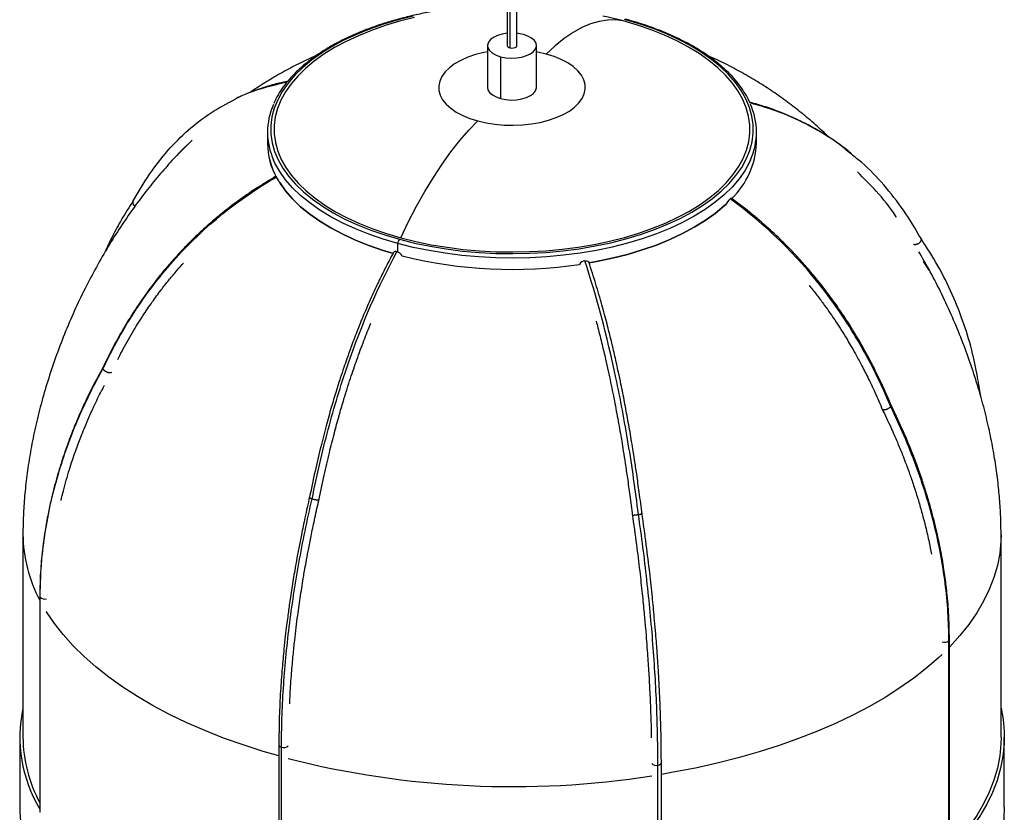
# Paper-space layout '_Trimétrica' of a CAD drawing. Header units: millimetres. Extents: x -151 to 151, y -26 to 1370.
# Tile 2 of 4: x -151 to 151, y 193 to 437. Entities that reach past the tile are written whole.
import ezdxf

# ---------------------------------------------------------------- set-up
doc = ezdxf.new("R2010")
doc.units = ezdxf.units.MM

psp = doc.layouts.new('_Trimétrica')

# ---------------------------------------------------------------- linework, layer by layer
at = {"color": 7, "linetype": 'Continuous', "lineweight": 25}
for p, q in [((-1.5, 1281.97), (-1.5, 428.58)), ((1.5, 428.58), (1.5, 1281.97)), ((-7.5, 428.58), (-7.5, 415.73)), ((7.5, 415.73), (7.5, 428.58)), ((-3.5, 425.17), (-3.5, 412.31)), ((-75, 402.01), (-75, 398.58)), ((75, 398.58), (75, 402.01)), ((-102.69, 394.97), (-98.08, 399.59)), ((127.96, 359.64), (126.26, 362.39)), ((143.78, 320.88), (143.02, 325.88)), ((-150, 278.58), (-150, 216.43)), ((150, 216.43), (150, 278.58)), ((-144.81, 259.57), (-144.81, 193.62)), ((-144.74, 193.39), (-144.74, 259.34)), ((133.99, 180.02), (133.99, 245.97)), ((134.16, 180.38), (134.16, 246.34)), ((-151, 216.43), (-151, 195.01)), ((151, 195.01), (151, 216.43)), ((-71.5, 214.06), (-71.5, 148.11)), ((-70.7, 147.43), (-70.7, 213.38)), ((45.81, 142.63), (45.81, 208.58)), ((44.75, 141.89), (44.75, 207.84)), ((-144.81, 193.62), (-144.74, 193.39))]:
    psp.add_line(p, q, dxfattribs=at)
at = {"color": 8, "linetype": 'Continuous', "lineweight": 25}
for p, q in [((-0.7, 1281.91), (-0.7, 427.9)), ((-35, 365.2), (-35, 367.85)), ((-144.81, 259.57), (-144.74, 259.34))]:
    psp.add_line(p, q, dxfattribs=at)
at = {"color": 8, "linetype": 'Continuous', "lineweight": 25, "flags": 128}
for points in [[(-30.31, 437.64), (-34.95, 436.46), (-39.41, 435.13), (-43.68, 433.63), (-47.74, 431.99), (-51.57, 430.2), (-55.15, 428.28), (-58.46, 426.24), (-61.48, 424.08), (-64.2, 421.82), (-66.61, 419.47), (-68.7, 417.03), (-70.45, 414.53), (-71.86, 411.97), (-72.92, 409.37), (-73.62, 406.73), (-73.96, 404.08), (-73.95, 401.42), (-73.57, 398.77), (-72.84, 396.13), (-71.75, 393.53), (-70.31, 390.98), (-68.52, 388.48), (-66.41, 386.05), (-63.97, 383.71), (-61.22, 381.46), (-58.17, 379.31), (-54.84, 377.28), (-51.24, 375.37), (-47.39, 373.6), (-43.31, 371.96), (-39.02, 370.48), (-34.54, 369.16)], [(-7.5, 426.66), (-8.64, 426.43), (-11.18, 425.79), (-13.54, 424.99), (-15.69, 424.04), (-17.59, 422.96), (-19.21, 421.77), (-20.53, 420.48), (-21.53, 419.12), (-22.18, 417.7), (-22.49, 416.26), (-22.44, 414.8), (-22.04, 413.36), (-21.29, 411.96), (-20.2, 410.61), (-18.8, 409.35), (-17.1, 408.18), (-15.13, 407.14), (-12.92, 406.23), (-10.51, 405.47)], [(10.51, 425.98), (7.93, 426.58), (7.5, 426.66)], [(-35, 367.85), (-39.54, 369.19), (-43.89, 370.69), (-48.03, 372.34), (-51.93, 374.14), (-55.58, 376.07), (-58.96, 378.13), (-62.05, 380.31), (-64.83, 382.59), (-67.31, 384.97), (-69.45, 387.43), (-71.26, 389.96), (-72.71, 392.55), (-73.11, 393.38)], [(73.17, 393.52), (72.83, 392.78), (71.4, 390.19), (69.63, 387.65), (67.51, 385.19), (65.07, 382.8), (62.31, 380.51), (59.25, 378.33), (55.89, 376.25), (52.27, 374.31), (48.39, 372.5), (44.27, 370.83), (39.94, 369.32), (35.42, 367.96), (30.72, 366.77), (25.87, 365.75), (20.9, 364.91), (15.82, 364.25), (10.67, 363.78), (5.47, 363.49), (0.24, 363.38), (-5, 363.47), (-10.2, 363.74), (-15.36, 364.2), (-20.45, 364.85), (-25.43, 365.67), (-30.29, 366.67), (-35, 367.85)], [(150, 278.58), (149.95, 276.54), (149.58, 272.81), (148.87, 269.1), (147.8, 265.4), (146.39, 261.74), (144.64, 258.12), (142.55, 254.54), (140.13, 251.02), (137.38, 247.57), (134.32, 244.19), (134.16, 244.03)], [(-71.5, 210.67), (-76.33, 212.07), (-82.48, 214.05), (-88.44, 216.18), (-94.19, 218.45), (-99.72, 220.87), (-105.02, 223.42), (-110.07, 226.09), (-114.86, 228.89), (-119.39, 231.81), (-123.64, 234.83), (-127.6, 237.96), (-131.26, 241.18), (-134.61, 244.49), (-137.65, 247.88), (-140.37, 251.35), (-142.76, 254.87), (-142.86, 255.02)], [(133.99, 245.97), (134.16, 246.26), (134.16, 246.33)], [(131.96, 241.84), (130.93, 240.88), (127.24, 237.67), (123.26, 234.55), (118.98, 231.54), (114.43, 228.63), (109.61, 225.84), (104.54, 223.18), (99.22, 220.64), (93.67, 218.24), (87.9, 215.98), (81.92, 213.86), (75.76, 211.9), (69.41, 210.09), (62.91, 208.45), (56.25, 206.96), (49.47, 205.65), (45.81, 205.01)], [(44.75, 207.84), (45.26, 207.99), (45.63, 208.22), (45.8, 208.51), (45.81, 208.58)]]:
    psp.add_lwpolyline(points, dxfattribs=at)
at = {"color": 7, "linetype": 'Continuous', "lineweight": 25, "flags": 128}
for points in [[(-29.9, 437.17), (-34.47, 436.01), (-38.88, 434.69), (-43.09, 433.22), (-47.1, 431.59), (-50.87, 429.83), (-54.4, 427.94), (-57.67, 425.92), (-60.65, 423.8), (-63.33, 421.57), (-65.71, 419.24), (-67.77, 416.84), (-69.5, 414.37), (-70.89, 411.85), (-71.93, 409.28), (-72.62, 406.68), (-72.96, 404.06), (-72.95, 401.44), (-72.58, 398.82), (-71.85, 396.22), (-70.78, 393.66), (-69.36, 391.14), (-67.6, 388.67), (-65.51, 386.28), (-63.1, 383.97), (-60.39, 381.75), (-57.38, 379.63), (-54.1, 377.62), (-50.54, 375.74), (-46.75, 373.99), (-42.72, 372.38), (-38.49, 370.92), (-34.07, 369.62)], [(-34.54, 369.16), (-29.89, 368), (-25.09, 367.01), (-20.17, 366.2), (-15.16, 365.56), (-10.07, 365.11), (-4.93, 364.84), (0.23, 364.76), (5.39, 364.86), (10.53, 365.14), (15.61, 365.61), (20.62, 366.27), (25.53, 367.1), (30.31, 368.1), (34.95, 369.27), (39.41, 370.61), (43.68, 372.11), (47.74, 373.75), (51.57, 375.54), (55.15, 377.46), (58.46, 379.5), (61.48, 381.66), (64.2, 383.92), (66.61, 386.27), (68.7, 388.7), (70.45, 391.21), (71.86, 393.76), (72.92, 396.37), (73.62, 399), (73.96, 401.66), (73.95, 404.32), (73.57, 406.97), (72.84, 409.6), (71.75, 412.21), (70.31, 414.76), (68.52, 417.26), (66.41, 419.68), (63.97, 422.03), (61.22, 424.28), (58.17, 426.43), (54.84, 428.46), (51.24, 430.37), (47.39, 432.14), (43.31, 433.77), (39.02, 435.25), (34.54, 436.58)], [(-34.07, 369.62), (-29.48, 368.47), (-24.75, 367.5), (-19.9, 366.69), (-14.95, 366.07), (-9.93, 365.62), (-4.86, 365.35), (0.23, 365.27), (5.32, 365.37), (10.39, 365.65), (15.4, 366.12), (20.34, 366.76), (25.18, 367.58), (29.9, 368.57), (34.47, 369.73), (38.88, 371.05), (43.09, 372.52), (47.1, 374.14), (50.87, 375.91), (54.4, 377.8), (57.67, 379.81), (60.65, 381.94), (63.33, 384.17), (65.71, 386.49), (67.77, 388.89), (69.5, 391.36), (70.89, 393.89), (71.93, 396.46), (72.62, 399.06), (72.96, 401.67), (72.95, 404.3), (72.58, 406.92), (71.85, 409.51), (70.78, 412.08), (69.36, 414.6), (67.6, 417.06), (65.51, 419.46), (63.1, 421.77), (60.39, 423.99), (57.38, 426.11), (54.1, 428.11), (50.54, 430), (46.75, 431.75), (42.72, 433.36), (38.49, 434.82), (34.07, 436.12)], [(34.07, 436.12), (31.7, 436.45), (29.25, 436.41), (26.72, 436), (24.12, 435.22), (21.46, 434.08), (18.76, 432.58), (16.03, 430.72), (13.27, 428.52), (10.51, 425.98)], [(34.07, 436.12), (29.48, 437.26), (27.82, 437.63)], [(-1.5, 432.37), (-3, 432.12), (-4.46, 431.69), (-5.69, 431.1), (-6.63, 430.39), (-7.25, 429.58), (-7.49, 428.73), (-7.37, 427.86), (-6.87, 427.04), (-6.03, 426.29), (-4.89, 425.65), (-3.5, 425.17)], [(-3.5, 425.17), (-1.94, 424.85), (-0.28, 424.72), (1.4, 424.79), (3, 425.04), (4.46, 425.48), (5.69, 426.07), (6.63, 426.78), (7.25, 427.59), (7.49, 428.44), (7.37, 429.3), (6.87, 430.13), (6.03, 430.88), (4.89, 431.51), (3.5, 432)], [(3.5, 432), (1.94, 432.32), (1.5, 432.37)], [(-10.51, 405.47), (-7.93, 404.87), (-5.22, 404.45), (-2.44, 404.2), (0.39, 404.13), (3.2, 404.25), (5.97, 404.55), (8.64, 405.02), (11.18, 405.66), (13.54, 406.46), (15.69, 407.41), (17.59, 408.49), (19.21, 409.68), (20.53, 410.97), (21.53, 412.33), (22.18, 413.75), (22.49, 415.2), (22.44, 416.65), (22.04, 418.09), (21.29, 419.5), (20.2, 420.84), (18.8, 422.11), (17.1, 423.27), (15.13, 424.31), (12.92, 425.22), (10.51, 425.98)], [(-0.7, 427.9), (-0.14, 427.81), (0.44, 427.85), (0.96, 427.99), (1.33, 428.22), (1.49, 428.51), (1.5, 428.58)], [(-7.5, 415.73), (-7.37, 415.01), (-6.87, 414.18), (-6.03, 413.43), (-4.89, 412.8), (-3.5, 412.31)], [(-3.5, 412.31), (-1.94, 411.99), (-0.28, 411.87), (1.4, 411.93), (3, 412.19), (4.46, 412.62), (5.69, 413.21), (6.63, 413.92), (7.25, 414.73), (7.49, 415.58), (7.5, 415.73)], [(-34.07, 369.62), (-31.7, 374.57), (-29.25, 379.32), (-26.72, 383.85), (-24.12, 388.14), (-21.46, 392.18), (-18.76, 395.95), (-16.03, 399.43), (-13.27, 402.61), (-10.51, 405.47)], [(-72.4, 388.47), (-72.38, 388.44), (-72.26, 388.24)], [(-71.35, 386.67), (-71.26, 386.53), (-69.45, 384), (-67.31, 381.54), (-64.83, 379.16), (-62.05, 376.88), (-58.96, 374.71), (-55.58, 372.65), (-51.93, 370.71), (-48.03, 368.91), (-43.89, 367.26), (-39.54, 365.76), (-36.32, 364.79)], [(-36.32, 364.79), (-39.54, 365.76), (-43.89, 367.26), (-48.03, 368.91), (-51.93, 370.71), (-55.58, 372.65), (-58.96, 374.71), (-62.05, 376.88), (-64.83, 379.16), (-67.31, 381.54), (-69.45, 384), (-71.26, 386.53), (-71.35, 386.67)], [(66.89, 381.57), (67.12, 381.75), (67.21, 381.77)], [(65.65, 379.91), (65.07, 379.37), (62.31, 377.08), (59.25, 374.9), (55.89, 372.83), (52.27, 370.88), (48.39, 369.07), (44.27, 367.4), (39.94, 365.89), (35.42, 364.53), (30.72, 363.34), (25.87, 362.33), (23.65, 361.93)], [(23.66, 361.93), (25.87, 362.33), (30.72, 363.34), (35.42, 364.53), (39.94, 365.89), (44.27, 367.4), (48.39, 369.07), (52.27, 370.88), (55.89, 372.83), (59.25, 374.9), (62.31, 377.08), (65.07, 379.37), (65.65, 379.91)], [(22.34, 362.53), (22.87, 362.55), (23.3, 362.44), (23.55, 362.22), (23.58, 362.15)], [(150, 225.37), (150.63, 221.9), (150.96, 218.14), (150.95, 214.38), (150.58, 210.63), (149.86, 206.89), (148.79, 203.17), (147.37, 199.48), (145.61, 195.84), (143.51, 192.24), (141.07, 188.69), (138.3, 185.22), (135.21, 181.81), (134.16, 180.75)], [(150, 216.43), (149.95, 214.4), (149.58, 210.67), (148.87, 206.95), (147.8, 203.26), (146.39, 199.6), (144.64, 195.97), (142.55, 192.4), (140.13, 188.88), (137.38, 185.42), (134.32, 182.04), (134.16, 181.88)], [(151, 195.01), (150.85, 191.53), (150.35, 187.79), (149.5, 184.08), (148.31, 180.38), (146.77, 176.72), (144.89, 173.1), (142.67, 169.54), (140.13, 166.03), (137.26, 162.59), (134.07, 159.22)]]:
    psp.add_lwpolyline(points, dxfattribs=at)
at = {"color": 7, "linetype": 'Continuous', "lineweight": 25}
for centre, radius, start, end in [((-0.64, 428.78), 0.884, 192.9662, 266.0309), ((-54.23, 402.01), 20.75, 155.8443, 204.5559), ((54.23, 402.01), 20.75, 335.8443, 24.5559), ((-53.03, 398.86), 21.97, 180.7172, 209.8714), ((-53.2, 398.81), 21.8, 180.5957, 209.9929), ((49.97, 399.64), 25.05, 314.1707, 357.5889), ((49.97, 399.64), 25.05, 314.1682, 357.5888), ((-114.92, 362.19), 49.99, 28.2834, 31.4112), ((72.28, 376.27), 7.56, 135.4791, 154.1519), ((-32.96, 367.86), 2.04, 140.5129, 180.3434), ((-35.7, 364.52), 0.871, 62.4371, 135.165), ((-35.85, 362.88), 2.48, 28.6747, 77.0551), ((0.11, 500.01), 140.08, 256.0434, 278.463), ((0.07, 499.3), 139.38, 255.9868, 278.5197), ((22.48, 360.57), 1.97, 93.9474, 153.0886), ((-108.33, 216.43), 42.62, 167.8908, 211.1402), ((-106.91, 216.79), 43.09, 180.4781, 208.4218), ((-107.36, 195.36), 43.64, 180.4621, 211.4506)]:
    psp.add_arc(centre, radius, start, end, dxfattribs=at)
at = {"color": 8, "linetype": 'Continuous', "lineweight": 25}
for centre, radius, start, end in [((-106.92, 278.94), 43.09, 180.3938, 208.4232), ((-143.31, 260.89), 2.11, 227.2434, 284.3467), ((132.65, 247.86), 2.32, 250.8873, 305.4063), ((-70.64, 214.26), 0.883, 192.9217, 266.0393), ((-69.98, 215.32), 2.07, 249.4873, 310.4321), ((0.21, 480.64), 279.37, 255.7251, 278.7833), ((44.22, 209.58), 1.81, 220.6979, 286.852)]:
    psp.add_arc(centre, radius, start, end, dxfattribs=at)
at = {"color": 7, "linetype": 'Continuous', "lineweight": 25}
for points, knots in [([(-1.5, 441.1), (-2.77, 441.09), (-5.66, 441.05), (-10.14, 440.79), (-14.94, 440.37), (-19.68, 439.79), (-24.33, 439.05), (-28.89, 438.15), (-33.32, 437.11), (-37.61, 435.91), (-41.75, 434.57), (-45.71, 433.1), (-49.48, 431.49), (-53.04, 429.76), (-56.38, 427.9), (-59.49, 425.94), (-62.34, 423.87), (-64.93, 421.71), (-67.25, 419.45), (-69.29, 417.12), (-71.02, 414.72), (-72.29, 412.61), (-72.86, 411.28), (-73.07, 410.78)], [0, 0, 0, 0, 0.038322, 0.087352, 0.136386, 0.185425, 0.23447, 0.283525, 0.33259, 0.381668, 0.430762, 0.479873, 0.529002, 0.578152, 0.627321, 0.676509, 0.72571, 0.774915, 0.824104, 0.873252, 0.922327, 0.971288, 1, 1, 1, 1]), ([(73.01, 410.92), (72.86, 411.28), (72.36, 412.47), (71.19, 414.44), (69.52, 416.83), (67.53, 419.16), (65.25, 421.42), (62.7, 423.59), (59.88, 425.67), (56.81, 427.65), (53.5, 429.51), (49.97, 431.26), (46.23, 432.89), (42.29, 434.38), (38.47, 435.65), (35.92, 436.37), (34.8, 436.68)], [0, 0, 0, 0, 0.031993, 0.106973, 0.182225, 0.257714, 0.333386, 0.409181, 0.485049, 0.560951, 0.636858, 0.712751, 0.788622, 0.864468, 0.940289, 1, 1, 1, 1]), ([(-60.04, 425.49), (-61.2, 424.97), (-64.08, 423.69), (-68.55, 421.4), (-73.41, 418.65), (-77.3, 416.26), (-79.53, 414.72), (-80.23, 414.24)], [0, 0, 0, 0, 0.165775, 0.410724, 0.651894, 0.889621, 1, 1, 1, 1]), ([(97.31, 400.37), (96.61, 401.05), (94.56, 403.03), (91.02, 406.11), (86.72, 409.6), (82.29, 412.88), (77.72, 415.99), (72.98, 418.92), (68.03, 421.67), (63.73, 423.87), (61.04, 425.05), (60.11, 425.45)], [0, 0, 0, 0, 0.0647909, 0.1878989, 0.3096264, 0.4310196, 0.5528524, 0.6762983, 0.8024153, 0.9319435, 1, 1, 1, 1]), ([(-68.8, 417.61), (-69.68, 417.43), (-71.92, 416.98), (-75.12, 416.06), (-78.19, 415.03), (-80.62, 414.1), (-82.64, 413.25), (-83.98, 412.65), (-84.65, 412.31), (-84.73, 412.27)], [0, 0, 0, 0, 0.157296, 0.396233, 0.588374, 0.734822, 0.862064, 0.985143, 1, 1, 1, 1]), ([(-116.16, 380.93), (-114.55, 383.71), (-111.4, 389.17), (-105.74, 396.41), (-99.48, 402.68), (-92.62, 408.05), (-87.47, 410.77), (-84.9, 412.13)], [0, 0, 0, 0, 0.2125929, 0.4170115, 0.6149149, 0.8081178, 1, 1, 1, 1]), ([(104.04, 395.48), (103.88, 395.61), (102.47, 396.84), (99.58, 398.92), (95.53, 401.62), (92.06, 403.6), (89.04, 405.16), (86.12, 406.55), (82.32, 408.16), (77.85, 409.8), (74.55, 410.73), (72.89, 411.19)], [0, 0, 0, 0, 0.018294, 0.165562, 0.310293, 0.442051, 0.509608, 0.601193, 0.717194, 0.857994, 1, 1, 1, 1]), ([(-99.73, 398.05), (-101.09, 396.66), (-103.87, 393.81), (-107.88, 389.26), (-111.88, 384.39), (-115.82, 379.17), (-119.68, 373.6), (-123.46, 367.68), (-127.11, 361.42), (-130.61, 354.84), (-133.9, 348), (-136.95, 340.96), (-139.7, 333.81), (-142.14, 326.64), (-144.24, 319.53), (-146, 312.55), (-147.42, 305.74), (-148.51, 299.15), (-149.3, 292.8), (-149.79, 286.69), (-149.98, 281.97), (-150, 279.3), (-150, 278.58)], [0, 0, 0, 0, 0.043749, 0.089377, 0.136701, 0.185894, 0.237053, 0.290174, 0.345134, 0.401671, 0.459376, 0.517715, 0.57594, 0.633342, 0.689376, 0.743631, 0.795848, 0.845912, 0.893831, 0.939711, 0.983728, 1, 1, 1, 1]), ([(125.48, 369.35), (123.75, 372.29), (120.35, 378.06), (114.19, 385.82), (108.81, 391.58), (105.16, 394.41), (104.08, 395.25)], [0, 0, 0, 0, 0.304444, 0.597183, 0.880591, 1, 1, 1, 1]), ([(117.94, 375.81), (117.84, 375.98), (116.05, 378.89), (112.16, 383.68), (107.9, 387.88), (105.95, 389.8)], [0, 0, 0, 0, 0.032777, 0.557348, 1, 1, 1, 1]), ([(-72.4, 388.47), (-74.3, 387.34), (-77.75, 385.28), (-82.22, 382.24), (-85.64, 379.73), (-88.37, 377.6), (-91.48, 375.06), (-95.03, 371.93), (-98.22, 368.87), (-100.44, 366.61), (-102.05, 364.9), (-103.95, 362.82), (-106.25, 360.17), (-108.91, 356.9), (-111.9, 352.96), (-115.16, 348.29), (-118.61, 342.82), (-122.23, 336.49), (-124.46, 331.9), (-125.64, 329.48)], [0, 0, 0, 0, 0.080025, 0.145193, 0.195888, 0.234146, 0.270668, 0.342191, 0.406639, 0.432466, 0.458757, 0.493191, 0.53639, 0.588571, 0.650046, 0.721253, 0.802777, 0.895405, 1, 1, 1, 1]), ([(-125.48, 329.38), (-123.98, 332.57), (-122.38, 335.7), (-119.01, 341.74), (-117.23, 344.66), (-111.64, 353.16), (-107.56, 358.44), (-94.25, 373.17), (-83.95, 381.48), (-72.26, 388.24)], [0, 0, 0, 0, 0.125, 0.125, 0.25, 0.25, 0.5, 0.5, 1, 1, 1, 1]), ([(-116.16, 380.95), (-117.39, 379.07), (-119.67, 375.55), (-122.44, 370.35), (-124.06, 367.02), (-124.74, 365.41), (-124.76, 365.36)], [0, 0, 0, 0, 0.381107, 0.711174, 0.989994, 1, 1, 1, 1]), ([(-116.16, 380.93), (-116.18, 380.92), (-116.21, 380.88), (-116.26, 380.81), (-116.3, 380.74), (-116.32, 380.66), (-116.34, 380.58), (-116.35, 380.49), (-116.35, 380.39), (-116.34, 380.29), (-116.31, 380.19), (-116.27, 380.08), (-116.21, 379.95), (-116.13, 379.81), (-116.01, 379.66), (-115.86, 379.5), (-115.74, 379.4), (-115.67, 379.35)], [0, 0, 0, 0, 0.049623, 0.101254, 0.154744, 0.209888, 0.266432, 0.324071, 0.382455, 0.441197, 0.499884, 0.560135, 0.629342, 0.707937, 0.796117, 0.893703, 1, 1, 1, 1]), ([(116.16, 317.79), (114.77, 321.12), (113.29, 324.4), (110.17, 330.75), (108.52, 333.84), (103.35, 342.85), (99.57, 348.51), (87.25, 364.47), (77.72, 373.72), (66.89, 381.57)], [0, 0, 0, 0, 0.125, 0.125, 0.25, 0.25, 0.5, 0.5, 1, 1, 1, 1]), ([(116.43, 317.94), (115.57, 319.96), (113.99, 323.64), (111.61, 328.58), (109.61, 332.47), (107.91, 335.58), (105.89, 339.11), (103.38, 343.22), (100.73, 347.21), (98.57, 350.27), (96.69, 352.83), (94.28, 355.95), (91.32, 359.56), (87.81, 363.52), (83.82, 367.69), (79.07, 372.21), (73.51, 377.04), (69.39, 380.14), (67.21, 381.77)], [0, 0, 0, 0, 0.083329, 0.151724, 0.205876, 0.246772, 0.283653, 0.356323, 0.424606, 0.459185, 0.493375, 0.540644, 0.602729, 0.662954, 0.732558, 0.811675, 0.900631, 1, 1, 1, 1]), ([(124.64, 367.82), (124.68, 367.85), (124.75, 367.89), (124.85, 367.96), (124.94, 368.04), (125.02, 368.11), (125.1, 368.18), (125.16, 368.25), (125.22, 368.31), (125.27, 368.37), (125.32, 368.43), (125.36, 368.49), (125.39, 368.54), (125.44, 368.64), (125.51, 368.77), (125.55, 368.94), (125.56, 369.1), (125.54, 369.23), (125.5, 369.31), (125.48, 369.35)], [0, 0, 0, 0, 0.054215, 0.106382, 0.156357, 0.204036, 0.249351, 0.292267, 0.332779, 0.370902, 0.406672, 0.44014, 0.471364, 0.500415, 0.606033, 0.710774, 0.81244, 0.909264, 1, 1, 1, 1]), ([(142.92, 326.05), (142.42, 328.73), (141.32, 334.52), (138.68, 343.28), (135.15, 352.31), (130.79, 361.11), (127.25, 366.6), (125.48, 369.35)], [0, 0, 0, 0, 0.171103, 0.371183, 0.580785, 0.790389, 1, 1, 1, 1]), ([(124.64, 367.82), (124.61, 367.8), (124.53, 367.76), (124.42, 367.7), (124.32, 367.66), (124.22, 367.61), (124.12, 367.58), (124.03, 367.55), (123.94, 367.53), (123.86, 367.51), (123.79, 367.5), (123.72, 367.49), (123.66, 367.49), (123.57, 367.49), (123.44, 367.49), (123.29, 367.52), (123.21, 367.55), (123.17, 367.56)], [0, 0, 0, 0, 0.071762, 0.140713, 0.206663, 0.269475, 0.329064, 0.385387, 0.438441, 0.488256, 0.534883, 0.578394, 0.618875, 0.65642, 0.772026, 0.887129, 1, 1, 1, 1]), ([(-36.32, 365.14), (-37.24, 363.41), (-38.92, 360.27), (-41.1, 355.82), (-42.76, 352.24), (-44.09, 349.26), (-45.6, 345.75), (-47.32, 341.52), (-48.87, 337.47), (-49.95, 334.52), (-50.73, 332.31), (-51.65, 329.65), (-52.77, 326.29), (-54.06, 322.2), (-55.51, 317.34), (-57.09, 311.68), (-58.77, 305.15), (-60.52, 297.71), (-61.61, 292.46), (-62.18, 289.67)], [0, 0, 0, 0, 0.080075, 0.14526, 0.195952, 0.234204, 0.270724, 0.342234, 0.406644, 0.432448, 0.458739, 0.493174, 0.536366, 0.588532, 0.649992, 0.721185, 0.802705, 0.895334, 1, 1, 1, 1]), ([(-61.3, 289.54), (-60.56, 293.2), (-59.78, 296.84), (-58.13, 303.95), (-57.27, 307.44), (-54.54, 317.7), (-52.54, 324.29), (-46.04, 343.24), (-41.01, 354.82), (-35.3, 365.3)], [0, 0, 0, 0, 0.125, 0.125, 0.25, 0.25, 0.5, 0.5, 1, 1, 1, 1]), ([(38.79, 284.74), (38.33, 288.46), (37.83, 292.16), (36.79, 299.4), (36.24, 302.95), (34.52, 313.43), (33.25, 320.17), (29.14, 339.64), (25.96, 351.61), (22.34, 362.53)], [0, 0, 0, 0, 0.125, 0.125, 0.25, 0.25, 0.5, 0.5, 1, 1, 1, 1]), ([(150, 278.58), (149.99, 279.93), (149.96, 283.1), (149.69, 288.16), (149.18, 293.84), (148.42, 299.72), (147.4, 305.82), (146.09, 312.13), (144.47, 318.65), (142.54, 325.35), (140.27, 332.21), (137.66, 339.18), (134.72, 346.19), (131.44, 353.18), (128.14, 359.58), (125.81, 363.57), (124.79, 365.32)], [0, 0, 0, 0, 0.044074, 0.103851, 0.165633, 0.230053, 0.29732, 0.367595, 0.440956, 0.517371, 0.596673, 0.678525, 0.762408, 0.847619, 0.933269, 1, 1, 1, 1]), ([(-120.91, 332.24), (-120.48, 333.1), (-119.1, 335.93), (-116.54, 340.4), (-113.43, 345.44), (-110.49, 349.76), (-107.81, 353.42), (-105.41, 356.47), (-103.25, 359.05), (-101.73, 360.8), (-100.9, 361.7), (-100.75, 361.86)], [0, 0, 0, 0, 0.0827001, 0.2698438, 0.4351636, 0.5800504, 0.7056558, 0.8110992, 0.899892, 0.9819189, 1, 1, 1, 1]), ([(39.91, 284.81), (39.62, 287.06), (39.1, 291.16), (38.31, 296.74), (37.65, 301.17), (37.08, 304.74), (36.42, 308.81), (35.58, 313.61), (34.7, 318.32), (33.99, 321.97), (33.36, 325.05), (32.56, 328.83), (31.58, 333.25), (30.42, 338.18), (29.09, 343.45), (27.52, 349.29), (25.67, 355.67), (24.3, 359.91), (23.58, 362.15)], [0, 0, 0, 0, 0.083422, 0.151815, 0.205993, 0.246911, 0.28379, 0.356455, 0.424747, 0.459333, 0.493505, 0.540737, 0.602786, 0.662982, 0.732559, 0.811656, 0.900606, 1, 1, 1, 1]), ([(91.17, 354.99), (91.31, 354.82), (92.2, 353.74), (93.75, 351.74), (96.4, 348.19), (99.41, 343.84), (102.03, 339.69), (103.97, 336.43), (105.46, 333.82), (107.22, 330.57), (109.23, 326.64), (111.45, 321.97), (112.89, 318.6), (113.66, 316.78)], [0, 0, 0, 0, 0.014089, 0.092572, 0.167634, 0.308198, 0.444306, 0.496116, 0.563417, 0.646711, 0.746637, 0.863928, 1, 1, 1, 1]), ([(-59.24, 289.08), (-58.71, 291.66), (-57.71, 296.51), (-56.11, 303.4), (-54.57, 309.46), (-53.13, 314.75), (-51.81, 319.29), (-50.63, 323.13), (-49.57, 326.42), (-48.58, 329.38), (-47.23, 333.26), (-45.5, 337.95), (-44.02, 341.62), (-43.31, 343.38)], [0, 0, 0, 0, 0.139209, 0.262731, 0.371843, 0.467482, 0.550399, 0.620004, 0.678619, 0.732786, 0.784992, 0.89677, 1, 1, 1, 1]), ([(25.8, 344.07), (25.98, 343.38), (26.62, 341.02), (27.58, 337.12), (28.63, 332.69), (29.49, 328.83), (30.24, 325.33), (31.13, 320.99), (32.14, 315.76), (33.02, 310.83), (33.68, 306.99), (34.18, 303.94), (34.77, 300.16), (35.44, 295.62), (36.19, 290.29), (36.67, 286.48), (36.93, 284.44)], [0, 0, 0, 0, 0.037503, 0.128293, 0.204786, 0.267845, 0.326156, 0.381924, 0.486352, 0.587472, 0.625926, 0.67589, 0.737735, 0.811929, 0.899063, 1, 1, 1, 1]), ([(-125.42, 329.91), (-126.5, 327.93), (-128.48, 324.31), (-130.91, 319.31), (-132.73, 315.28), (-134.08, 312.08), (-135.2, 309.27), (-136.29, 306.36), (-137.46, 303.03), (-138.59, 299.55), (-139.62, 296.08), (-140.54, 292.69), (-141.45, 288.96), (-142.37, 284.65), (-143.28, 279.53), (-144.08, 273.58), (-144.68, 266.82), (-144.76, 262.08), (-144.81, 259.57)], [0, 0, 0, 0, 0.0877269, 0.1604007, 0.2178945, 0.2621511, 0.2982711, 0.3384094, 0.3863416, 0.4396593, 0.485971, 0.5330811, 0.5826263, 0.6427409, 0.7145347, 0.798009, 0.8931736, 1, 1, 1, 1]), ([(-144.74, 259.34), (-144.74, 262.24), (-144.64, 265.18), (-144.23, 271.06), (-143.92, 274.01), (-142.69, 282.88), (-141.47, 288.81), (-138.23, 300.6), (-136.21, 306.47), (-132.6, 315.17), (-131.31, 318.05), (-128.53, 323.75), (-127.04, 326.6), (-125.48, 329.38)], [0, 0, 0, 0, 0.125, 0.125, 0.25, 0.25, 0.5, 0.5, 0.75, 0.75, 0.875, 0.875, 1, 1, 1, 1]), ([(-125.53, 329.68), (-125.54, 329.67), (-125.58, 329.59), (-125.52, 329.47), (-125.48, 329.38)], [0, 0, 0, 0, 0.241367, 1, 1, 1, 1]), ([(-125.48, 329.38), (-125.47, 329.36), (-125.44, 329.32), (-125.39, 329.26), (-125.34, 329.19), (-125.27, 329.12), (-125.19, 329.05), (-125.1, 328.98), (-125.01, 328.9), (-124.9, 328.83), (-124.79, 328.75), (-124.67, 328.67), (-124.53, 328.59), (-124.36, 328.51), (-124.18, 328.42), (-123.97, 328.34), (-123.83, 328.29), (-123.76, 328.27)], [0, 0, 0, 0, 0.049623, 0.101254, 0.154744, 0.209888, 0.266432, 0.324071, 0.382455, 0.441197, 0.499884, 0.560135, 0.629342, 0.707937, 0.796117, 0.893703, 1, 1, 1, 1]), ([(-122.87, 328.33), (-122.87, 328.32), (-122.89, 328.27), (-122.99, 328.21), (-123.19, 328.17), (-123.46, 328.19), (-123.65, 328.24), (-123.76, 328.27)], [0, 0, 0, 0, 0.081949, 0.274011, 0.573352, 0.771267, 1, 1, 1, 1]), ([(-138.33, 289), (-138.09, 290.01), (-137.59, 292.12), (-136.72, 295.3), (-135.8, 298.41), (-134.86, 301.33), (-133.97, 303.94), (-133.11, 306.31), (-132.23, 308.61), (-131.21, 311.15), (-129.89, 314.29), (-128.11, 318.2), (-126.44, 321.69), (-125.26, 323.85), (-124.95, 324.43)], [0, 0, 0, 0, 0.084438, 0.175733, 0.265482, 0.344585, 0.419945, 0.485163, 0.543748, 0.614845, 0.700209, 0.810829, 0.949568, 1, 1, 1, 1]), ([(114.27, 316.86), (114.31, 316.86), (114.38, 316.88), (114.48, 316.91), (114.58, 316.94), (114.68, 316.97), (114.78, 317), (114.87, 317.04), (114.96, 317.07), (115.04, 317.11), (115.12, 317.14), (115.19, 317.17), (115.26, 317.21), (115.37, 317.26), (115.54, 317.35), (115.73, 317.47), (115.91, 317.58), (116.05, 317.69), (116.12, 317.76), (116.16, 317.79)], [0, 0, 0, 0, 0.054215, 0.106382, 0.156357, 0.204036, 0.249351, 0.292267, 0.332779, 0.370902, 0.406672, 0.44014, 0.471364, 0.500415, 0.606033, 0.710774, 0.81244, 0.909264, 1, 1, 1, 1]), ([(116.16, 317.79), (116.23, 317.88), (116.34, 318), (116.36, 318.11), (116.34, 318.15), (116.33, 318.15)], [0, 0, 0, 0, 0.570916, 0.88359, 1, 1, 1, 1]), ([(133.99, 245.97), (133.99, 248.87), (133.89, 251.83), (133.52, 257.74), (133.23, 260.72), (132.1, 269.7), (130.96, 275.74), (127.96, 287.84), (126.09, 293.9), (122.76, 302.92), (121.56, 305.92), (118.99, 311.88), (117.61, 314.86), (116.16, 317.79)], [0, 0, 0, 0, 0.125, 0.125, 0.25, 0.25, 0.5, 0.5, 0.75, 0.75, 0.875, 0.875, 1, 1, 1, 1]), ([(134.16, 246.33), (134.14, 248.14), (134.1, 251.45), (133.84, 256.02), (133.53, 259.71), (133.2, 262.72), (132.87, 265.36), (132.33, 269.07), (131.48, 274.01), (130.34, 279.3), (129.24, 283.79), (128.25, 287.42), (127.16, 291.12), (125.88, 295.12), (124.29, 299.7), (122.21, 305.14), (119.54, 311.49), (117.39, 315.98), (116.23, 318.38)], [0, 0, 0, 0, 0.077004, 0.141249, 0.192599, 0.231518, 0.266865, 0.302213, 0.385807, 0.471122, 0.520453, 0.570403, 0.62097, 0.672908, 0.735211, 0.810498, 0.898784, 1, 1, 1, 1]), ([(113.54, 317.05), (114.43, 315.21), (116.06, 311.85), (118.08, 307.22), (119.55, 303.65), (120.56, 301.03), (121.26, 299.18), (121.84, 297.58), (122.41, 295.95), (123.04, 294.11), (123.86, 291.6), (124.85, 288.39), (125.9, 284.67), (126.96, 280.57), (127.88, 276.56), (128.42, 273.76), (128.66, 272.54)], [0, 0, 0, 0, 0.125957, 0.23058, 0.314105, 0.367911, 0.406783, 0.438861, 0.475463, 0.516662, 0.562458, 0.643709, 0.731412, 0.811873, 0.918431, 1, 1, 1, 1]), ([(114.27, 316.86), (114.18, 316.84), (114.01, 316.81), (113.78, 316.81), (113.64, 316.85), (113.62, 316.91), (113.61, 316.92)], [0, 0, 0, 0, 0.268766, 0.501329, 0.853106, 1, 1, 1, 1]), ([(-62.09, 290.1), (-62.57, 287.99), (-63.45, 284.13), (-64.54, 278.9), (-65.35, 274.75), (-65.98, 271.38), (-66.67, 267.48), (-67.44, 262.87), (-68.09, 258.54), (-68.53, 255.43), (-68.83, 253.18), (-69.17, 250.53), (-69.56, 247.22), (-70.03, 242.8), (-70.55, 237.15), (-71.05, 230.22), (-71.43, 222.35), (-71.48, 216.94), (-71.5, 214.06)], [0, 0, 0, 0, 0.080345, 0.146639, 0.19881, 0.23816, 0.27519, 0.34787, 0.414761, 0.441992, 0.468318, 0.502169, 0.545336, 0.597819, 0.676522, 0.769786, 0.877612, 1, 1, 1, 1]), ([(-70.7, 213.38), (-70.7, 216.28), (-70.65, 219.25), (-70.45, 225.26), (-70.3, 228.31), (-69.71, 237.57), (-69.11, 243.88), (-67.52, 256.71), (-66.54, 263.22), (-64.78, 273.06), (-64.14, 276.35), (-62.79, 282.94), (-62.06, 286.25), (-61.3, 289.54)], [0, 0, 0, 0, 0.125, 0.125, 0.25, 0.25, 0.5, 0.5, 0.75, 0.75, 0.875, 0.875, 1, 1, 1, 1]), ([(-68.18, 226.68), (-68.14, 227.65), (-68.01, 230.74), (-67.65, 235.74), (-67.17, 241.27), (-66.68, 245.94), (-66.21, 250), (-65.63, 254.58), (-64.87, 259.85), (-64.11, 264.61), (-63.49, 268.26), (-62.98, 271.09), (-62.32, 274.64), (-61.47, 278.91), (-60.42, 283.92), (-59.6, 287.51), (-59.16, 289.42)], [0, 0, 0, 0, 0.049481, 0.157029, 0.247519, 0.320947, 0.383466, 0.442877, 0.539687, 0.633733, 0.667241, 0.711216, 0.766478, 0.833028, 0.910834, 1, 1, 1, 1]), ([(-62.13, 289.89), (-62.13, 289.88), (-62.15, 289.86), (-62.08, 289.81), (-61.93, 289.74), (-61.7, 289.65), (-61.45, 289.58), (-61.3, 289.54)], [0, 0, 0, 0, 0.040331, 0.322244, 0.501651, 0.677996, 1, 1, 1, 1]), ([(-61.3, 289.54), (-61.26, 289.53), (-61.19, 289.51), (-61.08, 289.48), (-60.96, 289.45), (-60.83, 289.42), (-60.7, 289.39), (-60.57, 289.37), (-60.44, 289.34), (-60.3, 289.31), (-60.17, 289.29), (-60.04, 289.27), (-59.9, 289.25), (-59.75, 289.23), (-59.6, 289.22), (-59.46, 289.21), (-59.38, 289.21), (-59.34, 289.21)], [0, 0, 0, 0, 0.049623, 0.101254, 0.154744, 0.209888, 0.266432, 0.324071, 0.382455, 0.441197, 0.499884, 0.560135, 0.629342, 0.707937, 0.796117, 0.893703, 1, 1, 1, 1]), ([(-59.21, 289.25), (-59.21, 289.24), (-59.22, 289.22), (-59.3, 289.21), (-59.34, 289.21)], [0, 0, 0, 0, 0.409322, 1, 1, 1, 1]), ([(36.89, 284.8), (37.32, 281.7), (38.14, 275.87), (39.14, 267.72), (39.91, 260.73), (40.49, 254.89), (40.92, 250.06), (41.26, 245.92), (41.61, 241.31), (41.95, 236.1), (42.2, 231.48), (42.37, 227.99), (42.48, 225.31), (42.59, 221.99), (42.69, 218.86), (42.72, 216.88), (42.73, 216.19)], [0, 0, 0, 0, 0.130576, 0.245416, 0.344532, 0.42792, 0.495582, 0.553187, 0.607926, 0.697118, 0.783758, 0.814625, 0.855133, 0.906038, 0.967337, 1, 1, 1, 1]), ([(36.97, 284.59), (36.93, 284.6), (36.9, 284.6), (36.91, 284.62), (36.91, 284.62)], [0, 0, 0, 0, 0.939226, 1, 1, 1, 1]), ([(36.97, 284.59), (36.98, 284.59), (37, 284.58), (37.05, 284.58), (37.1, 284.58), (37.16, 284.58), (37.22, 284.58), (37.29, 284.58), (37.35, 284.58), (37.42, 284.58), (37.48, 284.59), (37.54, 284.59), (37.61, 284.6), (37.72, 284.6), (37.89, 284.62), (38.12, 284.64), (38.36, 284.67), (38.58, 284.7), (38.73, 284.73), (38.79, 284.74)], [0, 0, 0, 0, 0.054215, 0.106382, 0.156357, 0.204036, 0.249351, 0.292267, 0.332779, 0.370902, 0.406672, 0.44014, 0.471364, 0.500415, 0.606033, 0.710774, 0.81244, 0.909264, 1, 1, 1, 1]), ([(38.79, 284.74), (38.97, 284.77), (39.24, 284.81), (39.52, 284.88), (39.73, 284.93), (39.87, 284.98), (39.88, 285.01), (39.88, 285.02)], [0, 0, 0, 0, 0.284144, 0.439761, 0.598089, 0.846877, 1, 1, 1, 1]), ([(44.75, 207.84), (44.75, 210.74), (44.72, 213.72), (44.59, 219.75), (44.5, 222.81), (44.12, 232.11), (43.74, 238.47), (42.74, 251.42), (42.11, 258.01), (41, 267.99), (40.6, 271.33), (39.74, 278.02), (39.28, 281.39), (38.79, 284.74)], [0, 0, 0, 0, 0.125, 0.125, 0.25, 0.25, 0.5, 0.5, 0.75, 0.75, 0.875, 0.875, 1, 1, 1, 1]), ([(45.81, 208.58), (45.8, 210.46), (45.79, 213.89), (45.69, 218.67), (45.58, 222.5), (45.47, 225.66), (45.31, 229.35), (45.09, 233.78), (44.83, 238.01), (44.63, 241.08), (44.47, 243.33), (44.26, 245.99), (43.99, 249.34), (43.59, 253.89), (43.02, 259.78), (42.22, 267.18), (41.18, 275.8), (40.31, 281.96), (39.85, 285.23)], [0, 0, 0, 0, 0.080392, 0.146702, 0.19889, 0.238251, 0.27529, 0.347986, 0.414887, 0.442121, 0.468449, 0.502301, 0.545466, 0.597945, 0.676638, 0.76988, 0.87767, 1, 1, 1, 1])]:
    psp.add_open_spline(points, degree=3, knots=knots, dxfattribs=at)
at = {"color": 8, "linetype": 'Continuous', "lineweight": 25}
for points, knots in [([(-84.9, 412.13), (-84.8, 412.19), (-82.1, 413.72), (-76.81, 415.62), (-71.36, 416.87), (-68.97, 417.41)], [0, 0, 0, 0, 0.021, 0.570911, 1, 1, 1, 1]), ([(104.08, 395.25), (102.7, 396.4), (98.81, 399.64), (91.5, 403.98), (82.56, 408.2), (76.15, 410.09), (73.07, 410.99)], [0, 0, 0, 0, 0.158652, 0.446823, 0.733992, 1, 1, 1, 1])]:
    psp.add_open_spline(points, degree=3, knots=knots, dxfattribs=at)

doc.saveas('drawing.dxf')
